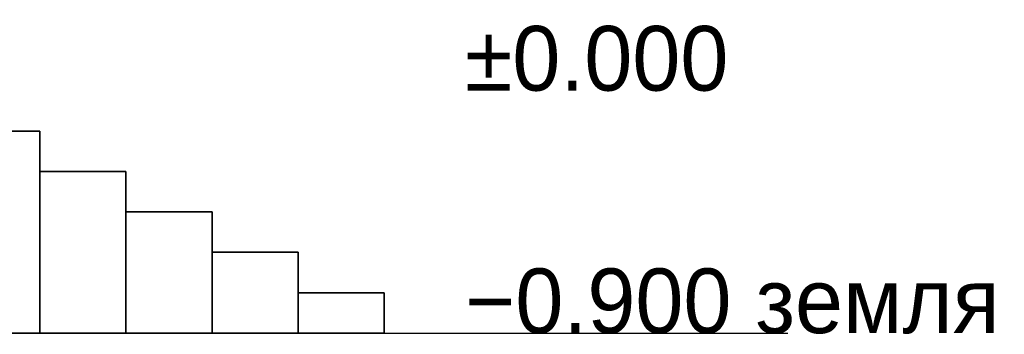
# Model space of a CAD drawing. Header units: metres. Extents: x 3 to 38.4, y 0 to 14.7.
# Tile 81 of 81: x 34.6 to 38.2, y 0 to 1.2. Entities that reach past the tile are written whole.
import ezdxf

# ---------------------------------------------------------------- set-up
doc = ezdxf.new("R2010")
doc.units = ezdxf.units.M
for name, color, linetype in [('GRANITE', 8, 'Continuous'), ('GROUND', 8, 'Continuous'), ('LEVEL', 3, 'Continuous')]:
    doc.layers.add(name, color=color, linetype=linetype)

msp = doc.modelspace()

# ---------------------------------------------------------------- linework, layer by layer
at = {"layer": 'GRANITE'}
for points in [[(34.64, 0), (34.32, 0), (34.32, 0.75), (34.64, 0.75)], [(34.32, 0), (34.64, 0), (34.64, 0.75), (34.32, 0.75)], [(34.96, 0), (34.64, 0), (34.64, 0.6), (34.96, 0.6)], [(34.64, 0), (34.96, 0), (34.96, 0.6), (34.64, 0.6)], [(35.28, 0), (34.96, 0), (34.96, 0.45), (35.28, 0.45)], [(34.96, 0), (35.28, 0), (35.28, 0.45), (34.96, 0.45)], [(35.6, 0), (35.28, 0), (35.28, 0.3), (35.6, 0.3)], [(35.28, 0), (35.6, 0), (35.6, 0.3), (35.28, 0.3)], [(35.92, 0), (35.6, 0), (35.6, 0.15), (35.92, 0.15)], [(35.6, 0), (35.92, 0), (35.92, 0.15), (35.6, 0.15)]]:
    msp.add_lwpolyline(points, close=True, dxfattribs=at)
at = {"layer": 'GROUND'}
msp.add_line((3, 0), (37.42, 0), dxfattribs=at)

# ---------------------------------------------------------------- texts
at = {"layer": 'LEVEL'}
for s, p in [('±0.000', (36.22, 0.9)), ('−0.900 земля', (36.22, 0))]:
    msp.add_text(s, height=0.24, dxfattribs=at).set_placement(p)

doc.saveas('drawing.dxf')
